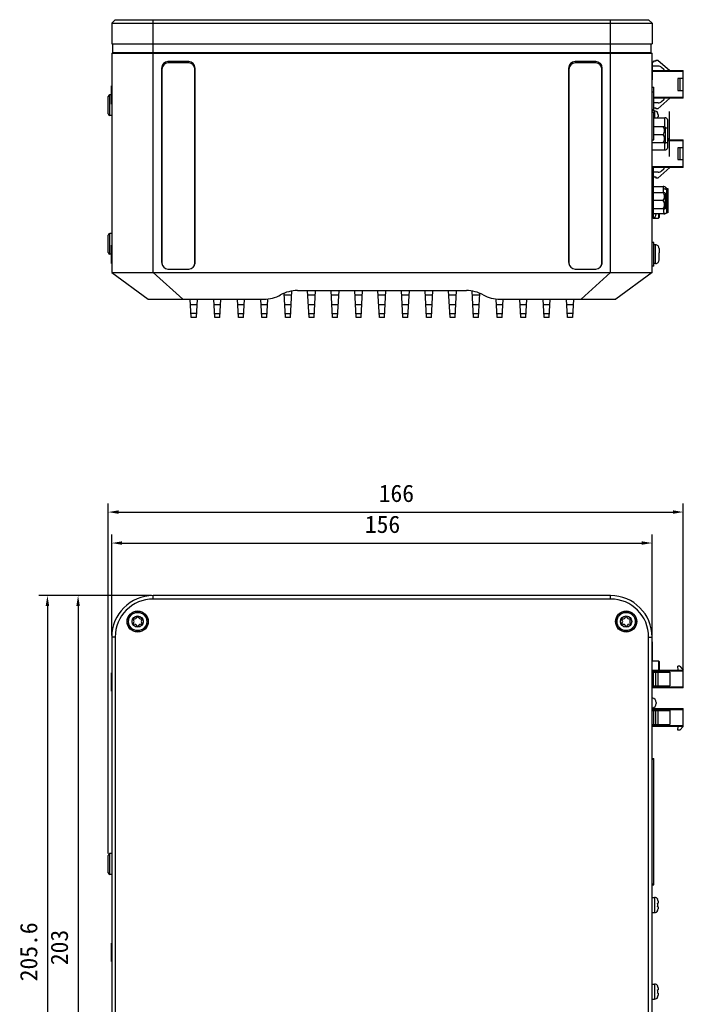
# Model space of a CAD drawing. Header units: millimetres. Extents: x 72 to 798, y -1324 to -805.
# Tile 16 of 18: x 225 to 417, y -1089 to -805. Entities that reach past the tile are written whole.
import ezdxf

# ---------------------------------------------------------------- set-up
doc = ezdxf.new("R2010")
doc.units = ezdxf.units.MM
doc.header["$LTSCALE"] = 46.255
doc.header["$PDMODE"] = 3
doc.header["$PDSIZE"] = 8
doc.layers.get('0').update_dxf_attribs({"linetype": 'CONTINUOUS'})
doc.layers.get('Defpoints').update_dxf_attribs({"linetype": 'CONTINUOUS'})
doc.layers.add('00_COMPONENTS', color=7, linetype='CONTINUOUS')
doc.layers.add('51__DRAFT_DIMS', color=7, linetype='CONTINUOUS')
doc.styles.get("Standard").update_dxf_attribs({"font": 'simfang.ttf'})
doc.dimstyles.new('DIMSTYLE_1', dxfattribs={"dimtxt": 5, "dimasz": 3, "dimexe": 2.5, "dimexo": 0.5, "dimgap": 1.25, "dimtad": 1, "dimdec": 1, "dimdsep": 46, "dimtxsty": 'STANDARD', "dimblk": '_FILLED', "dimblk1": '_FILLED', "dimblk2": '_FILLED', "dimcen": 0.09, "dimclrt": 3, "dimazin": 2, "dimtp": 0.5, "dimtm": 0.5, "dimtfac": 1, "dimtdec": 1, "dimtofl": 0, "dimtmove": 0, "dimatfit": 3, "dimldrblk": '_FILLED', "dimfxl": 1, "dimtolj": 1, "dimarcsym": 0})

# ---------------------------------------------------------------- blocks, each defined once
blk = doc.blocks.new('_FILLED')
at = {"color": 0, "linetype": 'ByBlock'}
blk.add_solid([(0, 0), (-1, 0.167), (-1, -0.167)], dxfattribs=at)
blk = doc.blocks.new('*D96')
at = {"layer": '51__DRAFT_DIMS', "color": 0, "lineweight": -2}
for p, q in [((263.47, -971.24), (230.92, -971.24)), ((233.42, -974.24), (233.42, -1173.84)), ((267.72, -1176.84), (230.92, -1176.84))]:
    blk.add_line(p, q, dxfattribs=at)
at = {"layer": 'Defpoints', "color": 0}
for p in [(263.97, -971.24), (233.42, -1176.84), (268.22, -1176.84)]:
    blk.add_point(p, dxfattribs=at)
at = {"layer": '51__DRAFT_DIMS', "color": 0, "linetype": 'ByBlock', "lineweight": -2, "xscale": 3, "yscale": 3, "zscale": 3}
for p, rotation in [((233.42, -971.24), 90), ((233.42, -1176.84), 270)]:
    blk.add_blockref('_FILLED', p, dxfattribs=dict(at, rotation=rotation))
at = {"layer": '51__DRAFT_DIMS', "color": 3, "insert": (225.5, -1074.1), "char_height": 5, "attachment_point": 2, "rotation": 90, "line_spacing_factor": 0.9}
blk.add_mtext('\\A1;205.6', dxfattribs=at)
blk = doc.blocks.new('*D97')
at = {"layer": '51__DRAFT_DIMS', "color": 0, "lineweight": -2}
for p, q in [((263.47, -971.24), (239.77, -971.24)), ((242.27, -974.24), (242.27, -1171.24)), ((263.47, -1174.24), (239.77, -1174.24))]:
    blk.add_line(p, q, dxfattribs=at)
at = {"layer": 'Defpoints', "color": 0}
for p in [(263.97, -971.24), (242.27, -1174.24), (263.97, -1174.24)]:
    blk.add_point(p, dxfattribs=at)
at = {"layer": '51__DRAFT_DIMS', "color": 0, "linetype": 'ByBlock', "lineweight": -2, "xscale": 3, "yscale": 3, "zscale": 3}
for p, rotation in [((242.27, -971.24), 90), ((242.27, -1174.24), 270)]:
    blk.add_blockref('_FILLED', p, dxfattribs=dict(at, rotation=rotation))
at = {"layer": '51__DRAFT_DIMS', "color": 3, "insert": (234.35, -1072.84), "char_height": 5, "attachment_point": 2, "rotation": 90, "line_spacing_factor": 0.9}
blk.add_mtext('\\A1;203', dxfattribs=at)
blk = doc.blocks.new('*D98')
at = {"layer": '51__DRAFT_DIMS', "color": 0, "lineweight": -2}
for p, q in [((250.97, -1045.74), (250.97, -944.65)), ((416.97, -992.54), (416.97, -944.65)), ((253.97, -947.15), (413.97, -947.15))]:
    blk.add_line(p, q, dxfattribs=at)
at = {"layer": 'Defpoints', "color": 0}
for p in [(416.97, -947.15), (416.97, -993.04), (250.97, -1046.24)]:
    blk.add_point(p, dxfattribs=at)
at = {"layer": '51__DRAFT_DIMS', "color": 0, "linetype": 'ByBlock', "lineweight": -2, "xscale": 3, "yscale": 3, "zscale": 3, "rotation": 180}
blk.add_blockref('_FILLED', (250.97, -947.15), dxfattribs=at)
at = {"layer": '51__DRAFT_DIMS', "color": 0, "linetype": 'ByBlock', "lineweight": -2, "xscale": 3, "yscale": 3, "zscale": 3}
blk.add_blockref('_FILLED', (416.97, -947.15), dxfattribs=at)
at = {"layer": '51__DRAFT_DIMS', "color": 3, "insert": (334.15, -939.23), "char_height": 5, "attachment_point": 2, "line_spacing_factor": 0.9}
blk.add_mtext('\\A1;166', dxfattribs=at)
blk = doc.blocks.new('*D99')
at = {"layer": '51__DRAFT_DIMS', "color": 0, "lineweight": -2}
for p, q in [((251.97, -982.74), (251.97, -953.59)), ((407.97, -982.74), (407.97, -953.59)), ((254.97, -956.09), (404.97, -956.09))]:
    blk.add_line(p, q, dxfattribs=at)
at = {"layer": 'Defpoints', "color": 0}
for p in [(407.97, -956.09), (251.97, -983.24), (407.97, -983.24)]:
    blk.add_point(p, dxfattribs=at)
at = {"layer": '51__DRAFT_DIMS', "color": 0, "linetype": 'ByBlock', "lineweight": -2, "xscale": 3, "yscale": 3, "zscale": 3, "rotation": 180}
blk.add_blockref('_FILLED', (251.97, -956.09), dxfattribs=at)
at = {"layer": '51__DRAFT_DIMS', "color": 0, "linetype": 'ByBlock', "lineweight": -2, "xscale": 3, "yscale": 3, "zscale": 3}
blk.add_blockref('_FILLED', (407.97, -956.09), dxfattribs=at)
at = {"layer": '51__DRAFT_DIMS', "color": 3, "insert": (330.15, -948.17), "char_height": 5, "attachment_point": 2, "line_spacing_factor": 0.9}
blk.add_mtext('\\A1;156', dxfattribs=at)

msp = doc.modelspace()

# ---------------------------------------------------------------- linework, layer by layer
at = {"layer": '00_COMPONENTS', "color": 7}
for p, q in [((252.967, -805.01), (251.967, -806.01)), ((251.967, -806.01), (251.967, -812.01)), ((251.967, -806.01), (407.967, -806.01)), ((252.967, -805.01), (406.967, -805.01)), ((406.967, -805.01), (407.967, -806.01)), ((407.967, -806.01), (407.967, -812.01)), ((251.967, -812.01), (407.967, -812.01)), ((252.267, -814.61), (252.267, -812.11)), ((407.667, -812.11), (252.267, -812.11)), ((253.167, -812.01), (253.167, -812.11)), ((406.767, -812.01), (406.767, -812.11)), ((407.667, -814.61), (407.667, -812.11)), ((251.967, -814.71), (251.967, -878.01)), ((251.967, -814.71), (407.967, -814.71)), ((407.667, -814.61), (252.267, -814.61)), ((253.167, -814.61), (253.167, -814.71)), ((406.765, -814.71), (406.765, -814.61)), ((407.967, -878.01), (407.967, -814.71)), ((274.217, -817.11), (268.217, -817.11)), ((274.217, -817.51), (268.217, -817.51)), ((391.717, -817.11), (385.717, -817.11)), ((391.717, -817.51), (385.717, -817.51)), ((408.057, -817.06), (407.967, -817.06)), ((408.057, -822.36), (408.057, -817.06)), ((408.367, -817.31), (408.057, -817.31)), ((409.727, -818.41), (408.057, -818.41)), ((409.067, -817.01), (408.367, -817.01)), ((408.367, -817.01), (408.367, -817.31)), ((409.067, -816.71), (409.567, -816.71)), ((409.067, -816.71), (409.067, -817.01)), ((409.567, -816.71), (413.067, -819.71)), ((266.367, -818.96), (266.367, -874.96)), ((266.467, -819.26), (266.467, -875.26)), ((275.967, -875.26), (275.967, -819.26)), ((276.067, -874.96), (276.067, -818.96)), ((383.867, -818.96), (383.867, -874.96)), ((383.967, -819.26), (383.967, -875.26)), ((393.467, -875.26), (393.467, -819.26)), ((393.567, -874.96), (393.567, -818.96)), ((408.057, -819.71), (416.967, -819.71)), ((411.38, -819.359), (410.711, -818.778)), ((416.967, -827.71), (416.967, -819.71)), ((251.876, -824.06), (251.967, -824.06)), ((251.876, -829.36), (251.876, -824.061)), ((408.057, -822.36), (407.967, -822.36)), ((416.967, -822.01), (415.367, -822.01)), ((415.367, -822.01), (415.367, -825.41)), ((415.967, -822.01), (415.967, -825.41)), ((251.876, -826.71), (251.467, -826.71)), ((407.967, -824.51), (408.467, -824.51)), ((407.967, -825.81), (408.467, -825.81)), ((408.467, -831.335), (408.467, -824.51)), ((415.367, -825.41), (416.967, -825.41)), ((250.967, -832.21), (250.967, -827.21)), ((251.876, -829.36), (251.967, -829.36)), ((416.967, -827.71), (408.467, -827.71)), ((409.727, -829.01), (408.467, -829.01)), ((413.067, -827.71), (409.567, -830.71)), ((410.711, -828.642), (411.38, -828.061)), ((251.967, -832.71), (251.467, -832.71)), ((408.467, -831.01), (407.967, -831.01)), ((408.697, -831.335), (407.967, -831.335)), ((407.967, -831.71), (408.467, -831.71)), ((408.467, -830.41), (409.067, -830.41)), ((408.467, -839.71), (408.467, -831.71)), ((409.067, -830.41), (409.067, -830.71)), ((409.567, -830.71), (409.067, -830.71)), ((409.556, -831.9), (409.584, -831.873)), ((409.697, -832.447), (409.697, -833.01)), ((408.467, -833.335), (411.667, -833.335)), ((409.556, -833.01), (409.697, -833.01)), ((412.386, -833.785), (412.391, -834.222)), ((412.386, -833.785), (412.408, -835.785)), ((412.391, -834.222), (412.403, -835.341)), ((412.403, -835.341), (412.406, -835.636)), ((408.467, -835.82), (411.534, -835.82)), ((408.467, -838.195), (411.167, -838.195)), ((411.767, -836.053), (411.534, -835.82)), ((411.767, -836.053), (411.767, -840.337)), ((412.408, -835.785), (412.411, -836.133)), ((412.412, -836.181), (412.412, -840.441)), ((407.967, -839.71), (408.467, -839.71)), ((411.534, -840.57), (407.967, -840.57)), ((411.767, -840.338), (411.534, -840.57)), ((412.412, -839.149), (413.067, -839.71)), ((412.412, -839.71), (416.967, -839.71)), ((416.967, -847.71), (416.967, -839.71)), ((407.967, -842.595), (411.667, -842.595)), ((416.967, -842.01), (415.367, -842.01)), ((415.367, -842.01), (415.367, -845.41)), ((415.967, -842.01), (415.967, -845.41)), ((415.367, -845.41), (416.967, -845.41)), ((416.967, -847.71), (407.967, -847.71)), ((409.727, -849.01), (407.967, -849.01)), ((413.067, -847.71), (409.567, -850.71)), ((410.711, -848.642), (411.38, -848.061)), ((407.967, -850.11), (408.367, -850.11)), ((408.367, -850.11), (408.367, -850.41)), ((408.367, -850.41), (409.067, -850.41)), ((409.067, -850.41), (409.067, -850.71)), ((409.567, -850.71), (409.067, -850.71)), ((407.967, -853.18), (411.269, -853.18)), ((407.967, -854.85), (411.534, -854.85)), ((411.767, -855.083), (411.534, -854.85)), ((411.767, -855.083), (411.767, -859.367)), ((412.167, -853.74), (412.467, -853.74)), ((412.167, -860.74), (412.167, -853.74)), ((412.467, -853.74), (412.467, -860.74)), ((411.167, -857.225), (407.967, -857.225)), ((411.534, -859.6), (407.967, -859.6)), ((411.415, -861.08), (407.967, -861.08)), ((409.967, -861.08), (409.967, -862.11)), ((411.767, -859.368), (411.534, -859.6)), ((412.467, -860.74), (412.167, -860.74)), ((408.315, -862.26), (409.817, -862.26)), ((251.967, -866.71), (251.467, -866.71)), ((250.967, -872.21), (250.967, -867.21)), ((408.467, -869.285), (407.967, -869.285)), ((408.467, -876.132), (408.467, -869.288)), ((251.876, -870.06), (251.967, -870.06)), ((251.876, -875.357), (251.876, -870.063)), ((408.967, -869.985), (408.467, -869.985)), ((408.967, -870.015), (408.967, -869.985)), ((409.964, -872.31), (409.967, -872.31)), ((409.967, -871.032), (409.967, -872.31)), ((251.876, -872.71), (251.467, -872.71)), ((251.876, -875.36), (251.967, -875.36)), ((408.967, -875.435), (408.467, -875.435)), ((408.967, -875.435), (408.967, -875.406)), ((409.967, -873.11), (409.964, -873.11)), ((409.967, -874.388), (409.967, -873.11)), ((251.967, -878.01), (262.467, -885.71)), ((251.967, -878.01), (407.967, -878.01)), ((268.217, -877.01), (274.217, -877.01)), ((385.717, -877.01), (391.717, -877.01)), ((407.967, -878.01), (397.467, -885.71)), ((408.467, -876.135), (407.967, -876.135)), ((302.139, -891.01), (301.77, -883.965)), ((303.594, -891.01), (303.996, -883.337)), ((305.581, -883.21), (354.352, -883.21)), ((308.939, -891.01), (308.53, -883.21)), ((310.394, -891.01), (310.803, -883.21)), ((315.739, -891.01), (315.33, -883.21)), ((317.194, -891.01), (317.603, -883.21)), ((322.539, -891.01), (322.13, -883.21)), ((323.994, -891.01), (324.403, -883.21)), ((329.239, -891.01), (328.83, -883.21)), ((330.694, -891.01), (331.103, -883.21)), ((336.039, -891.01), (335.63, -883.21)), ((337.494, -891.01), (337.903, -883.21)), ((342.839, -891.01), (342.43, -883.21)), ((344.294, -891.01), (344.703, -883.21)), ((349.639, -891.01), (349.23, -883.21)), ((351.094, -891.01), (351.503, -883.21)), ((356.439, -891.01), (356.038, -883.353)), ((262.467, -885.71), (295.899, -885.71)), ((274.939, -891.01), (274.661, -885.71)), ((276.672, -885.71), (276.394, -891.01)), ((281.739, -891.01), (281.461, -885.71)), ((283.194, -891.01), (283.472, -885.71)), ((288.539, -891.01), (288.261, -885.71)), ((289.994, -891.01), (290.272, -885.71)), ((295.339, -891.01), (295.061, -885.71)), ((296.794, -891.01), (297.076, -885.641)), ((357.894, -891.01), (358.261, -884.006)), ((363.239, -891.01), (362.958, -885.652)), ((364.035, -885.71), (397.467, -885.71)), ((364.694, -891.01), (364.972, -885.71)), ((370.039, -891.01), (369.761, -885.71)), ((371.494, -891.01), (371.772, -885.71)), ((376.839, -891.01), (376.561, -885.71)), ((378.294, -891.01), (378.572, -885.71)), ((383.539, -891.01), (383.261, -885.71)), ((385.272, -885.71), (384.994, -891.01)), ((276.394, -891.01), (274.939, -891.01)), ((283.194, -891.01), (281.739, -891.01)), ((289.994, -891.01), (288.539, -891.01)), ((296.794, -891.01), (295.339, -891.01)), ((303.594, -891.01), (302.139, -891.01)), ((310.394, -891.01), (308.939, -891.01)), ((317.194, -891.01), (315.739, -891.01)), ((323.994, -891.01), (322.539, -891.01)), ((330.694, -891.01), (329.239, -891.01)), ((337.494, -891.01), (336.039, -891.01)), ((344.294, -891.01), (342.839, -891.01)), ((351.094, -891.01), (349.639, -891.01)), ((357.894, -891.01), (356.439, -891.01)), ((364.694, -891.01), (363.239, -891.01)), ((371.494, -891.01), (370.039, -891.01)), ((378.294, -891.01), (376.839, -891.01)), ((384.994, -891.01), (383.539, -891.01)), ((395.967, -971.243), (263.967, -971.243)), ((395.967, -972.243), (263.967, -972.243)), ((251.967, -983.243), (251.967, -1162.243)), ((252.967, -983.243), (252.967, -1162.243)), ((406.967, -1162.243), (406.967, -983.243)), ((407.967, -1162.243), (407.967, -983.243)), ((408.057, -984.593), (407.967, -984.593)), ((408.057, -989.893), (408.057, -984.594)), ((408.057, -989.893), (407.967, -989.893)), ((409.817, -990.168), (407.967, -990.168)), ((409.967, -990.318), (409.967, -992.743)), ((415.467, -992.743), (415.367, -991.643)), ((415.967, -991.643), (415.367, -991.643)), ((415.967, -991.643), (416.967, -992.743)), ((251.876, -993.593), (251.967, -993.593)), ((251.876, -998.89), (251.876, -993.597)), ((407.967, -992.743), (416.967, -992.743)), ((407.967, -993.318), (413.067, -993.318)), ((408.367, -997.318), (408.367, -993.318)), ((409.067, -997.318), (409.067, -993.318)), ((409.567, -993.318), (409.567, -997.318)), ((413.067, -993.318), (413.067, -997.318)), ((416.967, -997.893), (416.967, -992.743)), ((407.967, -997.318), (413.067, -997.318)), ((251.876, -998.893), (251.967, -998.893)), ((416.967, -997.893), (407.967, -997.893)), ((409.167, -1002.093), (409.167, -1002.393)), ((407.967, -1003.893), (416.967, -1003.893)), ((407.967, -1004.468), (413.067, -1004.468)), ((408.367, -1004.468), (408.367, -1008.468)), ((409.067, -1008.468), (409.067, -1004.468)), ((409.567, -1004.468), (409.567, -1008.468)), ((413.067, -1004.468), (413.067, -1008.468)), ((416.967, -1009.043), (416.967, -1003.893)), ((407.967, -1008.468), (413.067, -1008.468)), ((416.967, -1009.043), (407.967, -1009.043)), ((415.367, -1010.143), (415.467, -1009.043)), ((415.967, -1010.143), (415.367, -1010.143)), ((416.967, -1009.043), (415.967, -1010.143)), ((407.967, -1018.243), (408.467, -1018.243)), ((408.467, -1018.543), (407.967, -1018.543)), ((408.467, -1054.743), (408.467, -1018.243)), ((251.967, -1045.743), (251.467, -1045.743)), ((250.967, -1051.243), (250.967, -1046.243)), ((251.967, -1051.743), (251.467, -1051.743)), ((407.967, -1054.443), (408.467, -1054.443)), ((407.967, -1054.743), (408.467, -1054.743)), ((407.967, -1058.398), (408.697, -1058.398)), ((409.556, -1058.964), (409.584, -1058.937)), ((409.556, -1060.073), (409.697, -1060.073)), ((409.697, -1059.51), (409.697, -1060.073)), ((407.967, -1062.748), (408.697, -1062.748)), ((409.697, -1061.073), (409.556, -1061.073)), ((409.584, -1062.21), (409.556, -1062.183)), ((409.697, -1061.073), (409.697, -1061.637)), ((251.876, -1071.593), (251.967, -1071.593)), ((251.876, -1076.893), (251.876, -1071.594)), ((251.876, -1076.893), (251.967, -1076.893)), ((407.967, -1083.398), (408.697, -1083.398)), ((409.556, -1083.964), (409.584, -1083.937)), ((409.556, -1085.073), (409.697, -1085.073)), ((409.697, -1084.51), (409.697, -1085.073)), ((407.967, -1087.748), (408.697, -1087.748)), ((409.697, -1086.073), (409.556, -1086.073)), ((409.584, -1087.21), (409.556, -1087.183)), ((409.697, -1086.073), (409.697, -1086.637))]:
    msp.add_line(p, q, dxfattribs=at)
at = {"layer": '00_COMPONENTS', "color": 4}
for p, q in [((263.967, -878.01), (263.967, -805.01)), ((395.967, -878.01), (395.967, -805.01)), ((416.967, -820.01), (408.057, -820.01)), ((251.467, -832.71), (251.467, -826.71)), ((408.467, -827.41), (416.967, -827.41)), ((408.697, -831.335), (408.697, -833.335)), ((412.867, -831.515), (412.867, -844.465)), ((411.667, -835.953), (411.667, -833.335)), ((411.575, -840.529), (411.667, -840.529)), ((411.667, -842.595), (411.667, -840.438)), ((416.967, -840.01), (412.412, -840.01)), ((407.967, -847.41), (416.967, -847.41)), ((408.267, -847.702), (408.267, -862.358)), ((411.167, -853.758), (411.167, -854.85)), ((412.467, -855.52), (412.167, -855.52)), ((409.817, -861.08), (409.817, -862.26)), ((412.167, -859.42), (412.467, -859.42)), ((251.467, -872.71), (251.467, -866.71)), ((408.967, -875.406), (408.967, -870.015)), ((263.967, -878.01), (272.467, -885.71)), ((395.967, -878.01), (387.467, -885.71)), ((303.931, -884.575), (301.802, -884.575)), ((310.731, -884.575), (308.602, -884.575)), ((317.531, -884.575), (315.402, -884.575)), ((324.331, -884.575), (322.202, -884.575)), ((331.031, -884.575), (328.902, -884.575)), ((337.831, -884.575), (335.702, -884.575)), ((344.631, -884.575), (342.502, -884.575)), ((351.431, -884.575), (349.302, -884.575)), ((358.231, -884.575), (356.102, -884.575)), ((274.741, -887.237), (276.592, -887.237)), ((281.541, -887.237), (283.392, -887.237)), ((288.341, -887.237), (290.192, -887.237)), ((295.141, -887.237), (296.992, -887.237)), ((301.941, -887.237), (303.792, -887.237)), ((308.741, -887.237), (310.592, -887.237)), ((315.541, -887.237), (317.392, -887.237)), ((322.341, -887.237), (324.192, -887.237)), ((329.041, -887.237), (330.892, -887.237)), ((335.841, -887.237), (337.692, -887.237)), ((342.641, -887.237), (344.492, -887.237)), ((349.441, -887.237), (351.292, -887.237)), ((356.241, -887.237), (358.092, -887.237)), ((363.041, -887.237), (364.892, -887.237)), ((369.841, -887.237), (371.692, -887.237)), ((376.641, -887.237), (378.492, -887.237)), ((383.341, -887.237), (385.192, -887.237)), ((276.457, -889.804), (274.876, -889.804)), ((281.676, -889.804), (283.257, -889.804)), ((288.476, -889.804), (290.057, -889.804)), ((295.276, -889.804), (296.857, -889.804)), ((302.076, -889.804), (303.657, -889.804)), ((308.876, -889.804), (310.457, -889.804)), ((315.676, -889.804), (317.257, -889.804)), ((322.476, -889.804), (324.057, -889.804)), ((329.176, -889.804), (330.757, -889.804)), ((335.976, -889.804), (337.557, -889.804)), ((342.776, -889.804), (344.357, -889.804)), ((349.576, -889.804), (351.157, -889.804)), ((356.376, -889.804), (357.957, -889.804)), ((363.176, -889.804), (364.757, -889.804)), ((369.976, -889.804), (371.557, -889.804)), ((376.776, -889.804), (378.357, -889.804)), ((385.057, -889.804), (383.476, -889.804)), ((263.967, -972.243), (263.967, -971.243)), ((395.967, -972.243), (395.967, -971.243)), ((252.967, -983.243), (251.967, -983.243)), ((406.967, -983.243), (407.967, -983.243)), ((409.817, -990.168), (409.817, -992.743)), ((416.967, -993.043), (407.967, -993.043)), ((407.967, -997.593), (416.967, -997.593)), ((416.967, -1004.193), (407.967, -1004.193)), ((407.967, -1008.743), (416.967, -1008.743)), ((251.467, -1051.743), (251.467, -1045.743)), ((408.697, -1058.398), (408.697, -1062.748)), ((408.697, -1083.398), (408.697, -1087.748))]:
    msp.add_line(p, q, dxfattribs=at)
at = {"layer": '00_COMPONENTS', "color": 7}
for centre, radius in [((259.467, -978.743), 3.065), ((259.467, -978.743), 3), ((259.467, -978.743), 2.625), ((400.467, -978.743), 3.065), ((400.467, -978.743), 3), ((400.467, -978.743), 2.625)]:
    msp.add_circle(centre, radius, dxfattribs=at)
at = {"layer": '00_COMPONENTS', "color": 4}
for centre in [(259.467, -978.743), (400.467, -978.743)]:
    msp.add_circle(centre, 1.625, dxfattribs=at)
at = {"layer": '00_COMPONENTS', "color": 7}
for centre, radius, start, end in [((268.217, -818.96), 1.85, 90, 180), ((268.217, -819.26), 1.75, 90, 180), ((274.217, -818.96), 1.85, 0, 90), ((274.217, -819.26), 1.75, 0, 90), ((385.717, -818.96), 1.85, 90, 180), ((385.717, -819.26), 1.75, 90, 180), ((391.717, -818.96), 1.85, 0, 90), ((391.717, -819.26), 1.75, 0, 90), ((409.727, -819.91), 1.5, 49, 90), ((411.249, -819.51), 0.2, 270, 49), ((251.467, -827.21), 0.5, 90, 180), ((409.727, -827.51), 1.5, 270, 311), ((411.249, -827.91), 0.2, 311, 90), ((251.467, -832.21), 0.5, 180, 270), ((408.697, -832.335), 1, 27.51114, 90), ((405.234, -833.492), 4.349, 2.06176, 6.35593), ((411.667, -834.135), 0.8, 25.94512, 90), ((407.482, -836.181), 4.929, 359.99963, 0.56336), ((407.484, -840.442), 4.927, 359.40821, 0.00706), ((411.667, -841.795), 0.8, 270, 334.05651), ((409.727, -847.51), 1.5, 270, 311), ((411.249, -847.91), 0.2, 311, 90), ((411.269, -854.18), 1, 26.10388, 90), ((407.867, -861.04), 1.3, 274.41351, 358.23606), ((411.415, -860.08), 1, 269.99997, 318.70013), ((409.817, -862.11), 0.15, 270, 0), ((251.467, -867.21), 0.5, 90, 180), ((251.467, -872.21), 0.5, 180, 270), ((381.865, -872.71), 28.102, 359.18444, 0.81556), ((268.217, -874.96), 1.85, 180, 203.92028), ((268.217, -875.26), 1.75, 180, 270), ((274.217, -875.26), 1.75, 270, 0), ((274.217, -874.96), 1.85, 336.07972, 0), ((385.717, -874.96), 1.85, 180, 203.92028), ((385.717, -875.26), 1.75, 180, 270), ((391.717, -875.26), 1.75, 270, 0), ((391.717, -874.96), 1.85, 336.07972, 0), ((408.967, -874.418), 0.987, 270.00506, 274.40461), ((305.581, -893.21), 10, 90, 118.95502), ((354.352, -893.21), 10, 61.04498, 90), ((295.899, -875.71), 10, 270, 298.95502), ((364.035, -875.71), 10, 241.04498, 270), ((263.967, -983.243), 12, 90, 180), ((395.967, -983.243), 12, 0, 90), ((263.967, -983.243), 11, 90, 180), ((395.967, -983.243), 11, 0, 90), ((258.711, -977.434), 0.488, 267.1925, 332.8075), ((260.207, -977.461), 0.462, 206.76577, 273.23423), ((399.711, -977.434), 0.488, 267.1925, 332.8075), ((401.207, -977.461), 0.462, 206.76577, 273.23423), ((258.094, -978.743), 0.372, 325.30431, 34.69569), ((258.726, -980.026), 0.462, 26.76577, 93.23423), ((260.153, -979.932), 0.372, 85.30431, 154.69569), ((260.979, -978.743), 0.488, 147.1925, 212.8075), ((399.094, -978.743), 0.372, 325.30431, 34.69569), ((399.726, -980.026), 0.462, 26.76577, 93.23423), ((401.153, -979.932), 0.372, 85.30431, 154.69569), ((401.979, -978.743), 0.488, 147.1925, 212.8075), ((409.817, -990.318), 0.15, 0, 90), ((407.867, -1002.093), 1.3, 0, 85.58664), ((407.867, -1002.393), 1.3, 274.41336, 0), ((251.467, -1046.243), 0.5, 90, 180), ((251.467, -1051.243), 0.5, 180, 270), ((408.697, -1059.398), 1, 27.51114, 90), ((405.094, -1060.573), 4.49, 353.60624, 6.39376), ((408.697, -1061.748), 1, 270, 332.48886), ((408.697, -1084.398), 1, 27.51114, 90), ((405.094, -1085.573), 4.49, 353.60624, 6.39376), ((408.697, -1086.748), 1, 270, 332.48886)]:
    msp.add_arc(centre, radius, start, end, dxfattribs=at)
at = {"layer": '00_COMPONENTS', "color": 4}
for centre, radius, start, end in [((419.427, -859.398), 8.185, 181.41685, 181.72616), ((411.05, -856.12), 3.53, 273.17967, 276.36505), ((411.093, -856.493), 3.155, 276.33996, 279.81722), ((411.144, -856.243), 3.338, 277.55259, 278.40494), ((411.178, -856.47), 3.108, 278.39708, 279.7268)]:
    msp.add_arc(centre, radius, start, end, dxfattribs=at)
at = {"layer": '00_COMPONENTS', "color": 7}
for points in [[(409.697, -832.447), (409.697, -832.259), (409.649, -832.064), (409.556, -831.9)], [(409.697, -1059.51), (409.697, -1059.322), (409.649, -1059.127), (409.556, -1058.964)], [(409.556, -1062.183), (409.649, -1062.02), (409.697, -1061.825), (409.697, -1061.637)], [(409.697, -1084.51), (409.697, -1084.322), (409.649, -1084.127), (409.556, -1083.964)], [(409.556, -1087.183), (409.649, -1087.02), (409.697, -1086.825), (409.697, -1086.637)]]:
    msp.add_open_spline(points, degree=3, dxfattribs=at)
for points, knots in [([(411.167, -838.195), (411.272, -838.012), (411.456, -837.634), (411.572, -837.008), (411.456, -836.382), (411.272, -836.003), (411.167, -835.82)], [0, 0, 0, 0, 0.252533, 0.5000001, 0.7474665, 1, 1, 1, 1]), ([(411.167, -840.57), (411.272, -840.387), (411.456, -840.009), (411.572, -839.383), (411.456, -838.757), (411.272, -838.378), (411.167, -838.195)], [0, 0, 0, 0, 0.252533, 0.5000001, 0.7474665, 1, 1, 1, 1]), ([(412.411, -840.493), (412.41, -840.604), (412.408, -840.82), (412.404, -841.131), (412.4, -841.413), (412.397, -841.656), (412.394, -841.832), (412.392, -841.948), (412.391, -842.015), (412.389, -842.068), (412.389, -842.107), (412.386, -842.131), (412.387, -842.142), (412.386, -842.145)], [0, 0, 0, 0, 0.2024366, 0.392622, 0.5646209, 0.7134207, 0.8345024, 0.8834854, 0.9242432, 0.9564921, 0.9799655, 0.9944989, 1, 1, 1, 1]), ([(411.167, -857.225), (411.272, -857.042), (411.456, -856.664), (411.572, -856.038), (411.456, -855.412), (411.272, -855.033), (411.167, -854.85)], [0, 0, 0, 0, 0.252533, 0.5000001, 0.7474665, 1, 1, 1, 1]), ([(411.167, -859.6), (411.272, -859.417), (411.456, -859.039), (411.572, -858.413), (411.456, -857.787), (411.272, -857.408), (411.167, -857.225)], [0, 0, 0, 0, 0.252533, 0.5000001, 0.7474665, 1, 1, 1, 1]), ([(409.967, -871.032), (409.967, -870.901), (409.916, -870.635), (409.696, -870.297), (409.363, -870.068), (409.098, -870.015), (408.967, -870.015)], [0, 0, 0, 0, 0.2500767, 0.5000806, 0.7500441, 1, 1, 1, 1]), ([(409.042, -875.403), (409.167, -875.393), (409.415, -875.325), (409.721, -875.093), (409.921, -874.766), (409.967, -874.513), (409.967, -874.388)], [0, 0, 0, 0, 0.249999, 0.4999632, 0.749948, 1, 1, 1, 1]), ([(259.145, -977.657), (259.252, -977.448), (259.469, -977.237), (259.685, -977.452), (259.795, -977.669)], [0, 0, 0, 0, 0.4953946, 1, 1, 1, 1]), ([(400.145, -977.657), (400.252, -977.448), (400.469, -977.237), (400.685, -977.452), (400.795, -977.669)], [0, 0, 0, 0, 0.4953946, 1, 1, 1, 1]), ([(258.4, -978.532), (258.244, -978.307), (258.151, -977.995), (258.452, -977.91), (258.687, -977.921)], [0, 0, 0, 0, 0.5207666, 1, 1, 1, 1]), ([(258.7, -979.565), (258.457, -979.579), (258.15, -979.495), (258.244, -979.18), (258.4, -978.955)], [0, 0, 0, 0, 0.4838326, 1, 1, 1, 1]), ([(259.817, -979.773), (259.7, -980.02), (259.474, -980.259), (259.248, -980.035), (259.139, -979.818)], [0, 0, 0, 0, 0.5161674, 1, 1, 1, 1]), ([(260.569, -979.008), (260.696, -979.205), (260.773, -979.508), (260.456, -979.584), (260.184, -979.562)], [0, 0, 0, 0, 0.4792334, 1, 1, 1, 1]), ([(260.233, -977.922), (260.476, -977.908), (260.77, -977.989), (260.696, -978.282), (260.569, -978.479)], [0, 0, 0, 0, 0.5046054, 1, 1, 1, 1]), ([(399.4, -978.532), (399.244, -978.307), (399.151, -977.995), (399.452, -977.91), (399.687, -977.921)], [0, 0, 0, 0, 0.5207666, 1, 1, 1, 1]), ([(399.7, -979.565), (399.457, -979.579), (399.15, -979.495), (399.244, -979.18), (399.4, -978.955)], [0, 0, 0, 0, 0.4838326, 1, 1, 1, 1]), ([(400.817, -979.773), (400.7, -980.02), (400.474, -980.259), (400.248, -980.035), (400.139, -979.818)], [0, 0, 0, 0, 0.5161674, 1, 1, 1, 1]), ([(401.569, -979.008), (401.696, -979.205), (401.773, -979.508), (401.456, -979.584), (401.184, -979.562)], [0, 0, 0, 0, 0.4792334, 1, 1, 1, 1]), ([(401.233, -977.922), (401.476, -977.908), (401.77, -977.989), (401.696, -978.282), (401.569, -978.479)], [0, 0, 0, 0, 0.5046054, 1, 1, 1, 1])]:
    msp.add_open_spline(points, degree=3, knots=knots, dxfattribs=at)
at = {"layer": '00_COMPONENTS', "color": 4}
for points, knots in [([(411.767, -836.268), (411.898, -836.265), (412.079, -836.255), (412.294, -836.219), (412.379, -836.196), (412.412, -836.181)], [0, 0, 0, 0, 0.600912, 0.8335483, 1, 1, 1, 1]), ([(411.667, -840.529), (411.811, -840.529), (412.014, -840.521), (412.257, -840.487), (412.355, -840.463), (412.395, -840.448)], [0, 0, 0, 0, 0.5898697, 0.8266546, 1, 1, 1, 1]), ([(411.181, -853.247), (411.172, -853.312), (411.168, -853.483), (411.167, -853.653), (411.167, -853.758)], [0, 0, 0, 0, 0.3855951, 1, 1, 1, 1]), ([(411.167, -853.758), (411.29, -853.758), (411.54, -853.791), (411.873, -853.939), (412.109, -854.177), (412.167, -854.379), (412.167, -854.469)], [0, 0, 0, 0, 0.2762141, 0.5544419, 0.7984767, 1, 1, 1, 1]), ([(411.207, -853.18), (411.2, -853.18), (411.185, -853.208), (411.183, -853.23), (411.181, -853.247)], [0, 0, 0, 0, 0.3099611, 1, 1, 1, 1]), ([(412.167, -853.932), (412.14, -853.826), (412.051, -853.622), (411.826, -853.376), (411.535, -853.217), (411.316, -853.18), (411.207, -853.18)], [0, 0, 0, 0, 0.2511063, 0.5014226, 0.7509442, 1, 1, 1, 1]), ([(412.167, -855.431), (412.167, -855.452), (412.146, -855.486), (412.105, -855.519), (412.037, -855.557), (411.924, -855.597), (411.824, -855.62), (411.767, -855.631)], [0, 0, 0, 0, 0.1357008, 0.228168, 0.3413166, 0.6313001, 1, 1, 1, 1]), ([(412.167, -855.738), (412.167, -855.758), (412.14, -855.806), (412.057, -855.856), (411.929, -855.904), (411.826, -855.928), (411.767, -855.939)], [0, 0, 0, 0, 0.1249833, 0.3222553, 0.6166349, 1, 1, 1, 1]), ([(411.246, -859.644), (411.252, -859.838), (411.262, -860.114), (411.283, -860.46), (411.3, -860.671), (411.32, -860.84), (411.339, -860.953), (411.357, -861.02), (411.37, -861.055), (411.386, -861.08), (411.399, -861.08)], [0, 0, 0, 0, 0.3980201, 0.5688926, 0.7152784, 0.8329078, 0.9197479, 0.9512424, 0.9746428, 1, 1, 1, 1]), ([(412.167, -860.707), (412.076, -860.822), (411.84, -861.013), (411.544, -861.08), (411.399, -861.08)], [0, 0, 0, 0, 0.5012401, 1, 1, 1, 1]), ([(411.819, -859.561), (411.804, -859.565), (411.742, -859.58), (411.679, -859.593), (411.631, -859.601)], [0, 0, 0, 0, 0.2406362, 1, 1, 1, 1]), ([(412.167, -859.388), (412.111, -859.424), (411.957, -859.482), (411.798, -859.517), (411.703, -859.534)], [0, 0, 0, 0, 0.4076976, 1, 1, 1, 1]), ([(412.167, -859.42), (412.124, -859.451), (412.01, -859.507), (411.889, -859.544), (411.819, -859.561)], [0, 0, 0, 0, 0.4193266, 1, 1, 1, 1])]:
    msp.add_open_spline(points, degree=3, knots=knots, dxfattribs=at)
msp.add_open_spline([(412.395, -840.448), (412.401, -840.446), (412.406, -840.443), (412.412, -840.441)], degree=3, dxfattribs=at)

# ---------------------------------------------------------------- dimensions: what is measured, and where the dimension line sits
at = {"layer": '51__DRAFT_DIMS', "color": 4}
for base, p1, p2, picture, middle in [((416.967, -947.151), (250.967, -1046.243), (416.967, -993.043), '*D98', (334.152, -947.151)), ((407.967, -956.088), (251.967, -983.243), (407.967, -983.243), '*D99', (330.152, -956.088))]:
    dim = msp.add_linear_dim(base=base, p1=p1, p2=p2, dimstyle='DIMSTYLE_1', dxfattribs=at)
    dim.commit()
    dim.dimension.update_dxf_attribs({"geometry": picture, "text_midpoint": middle, "dimtype": 160})
for base, p2, picture, middle in [((233.421, -1176.843), (268.217, -1176.843), '*D96', (233.421, -1074.102)), ((242.267, -1174.243), (263.967, -1174.243), '*D97', (242.267, -1072.841))]:
    dim = msp.add_linear_dim(base=base, p1=(263.967, -971.243), p2=p2, angle=270, dimstyle='DIMSTYLE_1', dxfattribs=at)
    dim.commit()
    dim.dimension.update_dxf_attribs({"geometry": picture, "text_midpoint": middle, "dimtype": 160})

doc.saveas('drawing.dxf')
